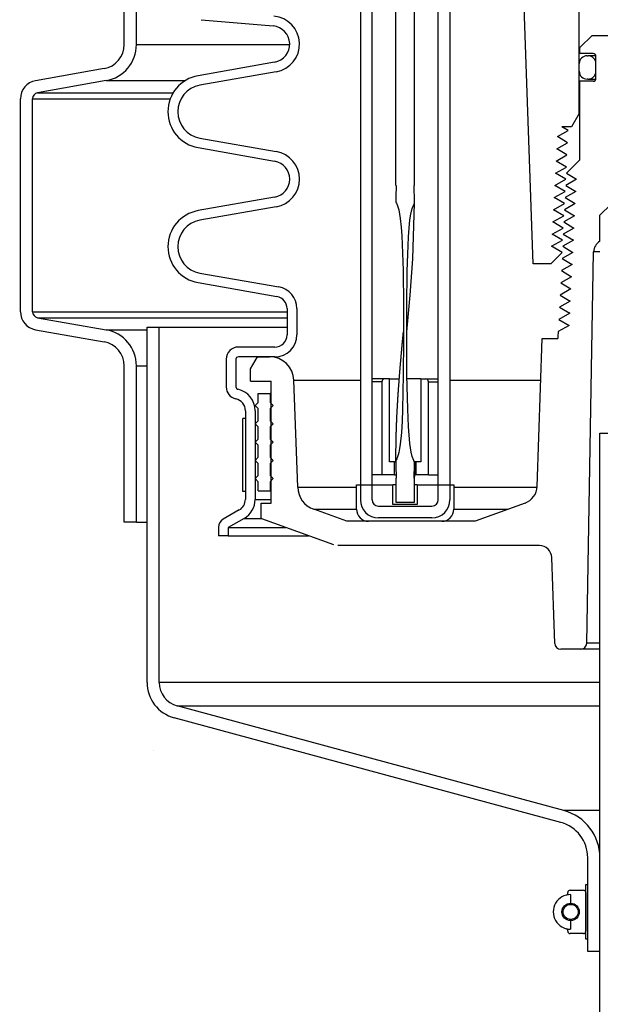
# Model space of a CAD drawing. Extents: x -169 to 2224, y 0 to 2796.
# Tile 134 of 256: x 1558 to 1564, y 395 to 405. Entities that reach past the tile are written whole.
import ezdxf

# ---------------------------------------------------------------- set-up
doc = ezdxf.new("R2010")
doc.units = 0
doc.header["$MEASUREMENT"] = 0
doc.header["$PDSIZE"] = 1
doc.layers.get('DEFPOINTS').update_dxf_attribs({"linetype": 'CONTINUOUS'})
for name, color, linetype in [('DIM', 3, 'CONTINUOUS'), ('GALV-4', 4, 'CONTINUOUS'), ('PEAGRAVEL-HATCH', 3, 'CONTINUOUS'), ('SPILL-BUCKET', 1, 'CONTINUOUS')]:
    doc.layers.add(name, color=color, linetype=linetype)
doc.styles.add('SIMPLEX', font='simplex')
doc.dimstyles.new('DIM64', dxfattribs={"dimscale": 64, "dimtxt": 0.09375, "dimasz": 0.09375, "dimexe": 0.0625, "dimexo": 0.0625, "dimgap": 0.046875, "dimtad": 1, "dimdec": 4, "dimzin": 3, "dimdsep": 46, "dimlunit": 4, "dimtxsty": 'SIMPLEX', "dimcen": 0, "dimclrd": 256, "dimclre": 256, "dimclrt": 256, "dimadec": 0, "dimazin": 0, "dimtfac": 1, "dimtdec": 4, "dimtmove": 0, "dimatfit": 3, "dimfxl": 1, "dimfrac": 2, "dimtolj": 1, "dimtzin": 0, "dimarcsym": 0})

# ---------------------------------------------------------------- blocks, each defined once
blk = doc.blocks.new('*D19')
at = {"layer": 'DEFPOINTS', "color": 0, "transparency": 16777216}
for p in [(1294.365, 414.289), (1931.872, 414.007), (1931.872, 136.516)]:
    blk.add_point(p, dxfattribs=at)
at = {"layer": 'DIM', "lineweight": -2, "transparency": 16777216}
for p, q in [((1294.365, 410.289), (1294.365, 132.516)), ((1931.872, 410.007), (1931.872, 132.516)), ((1300.365, 136.516), (1925.872, 136.516))]:
    blk.add_line(p, q, dxfattribs=at)
at = {"layer": 'DIM', "transparency": 16777216}
for points in [[(1300.365, 137.516), (1300.365, 135.516), (1294.365, 136.516)], [(1925.872, 137.516), (1925.872, 135.516), (1931.872, 136.516)]]:
    blk.add_solid(points, dxfattribs=at)
at = {"layer": 'DIM', "transparency": 16777216, "insert": (1613.119, 144.087), "char_height": 6, "attachment_point": 5, "style": 'SIMPLEX'}
blk.add_mtext('\\A1;53\'-1 1/2" (F.V. TANK SLAB)', dxfattribs=at)

msp = doc.modelspace()

# ---------------------------------------------------------------- hatches: boundary and pattern name
at = {"layer": 'PEAGRAVEL-HATCH'}
h = msp.add_hatch(dxfattribs=at)
h.set_pattern_fill('AR-SAND', color=256, scale=7.5, style=0)
h.set_pattern_definition([(37.5, (1737.345, 371.258), (-0.47245, 14.4512), [0, -11.4, 0, -12.75, 0, -12.1875]), (7.5, (1737.345, 371.258), (13.2733, 21.1661), [0, -6.15, 0, -10.275, 0, -3.9375]), (327.5, (1728.12, 371.258), (23.3561, 0.04244), [0, -3.75, 0, -13.5, 0, -17.625]), (317.5, (1728.12, 371.258), (22.546, 6.5826), [0, -1.875, 0, -8.85, 0, -10.125])])
h.paths.add_polyline_path([(1517.34305, 402.16358), (1517.2252, 402.28144), (1517.30377, 402.36001), (1516.28236, 403.38142), (1516.20379, 403.30285), (1516.08594, 403.4207), (1516.08594, 403.79544), (1515.80814, 403.79544), (1515.80814, 409.69624), (1517.63241, 409.69624), (1517.68095, 409.69624), (1517.68095, 410.75736), (1563.39871, 410.75736), (1563.39871, 371.25844), (1518.80814, 371.25844, -0.41421356), (1515.80814, 374.25844), (1515.80814, 400.01755), (1516.08594, 400.01755), (1516.08594, 400.90647)])
h = msp.add_hatch(dxfattribs=at)
h.set_pattern_fill('AR-SAND', color=256, scale=7.5, style=0)
h.set_pattern_definition([(37.5, (1739.785, 351.516), (-0.47245, 14.4512), [0, -11.4, 0, -12.75, 0, -12.1875]), (7.5, (1739.785, 351.516), (13.2733, 21.1661), [0, -6.15, 0, -10.275, 0, -3.9375]), (327.5, (1730.56, 351.516), (23.35606, 0.04244), [0, -3.75, 0, -13.5, 0, -17.625]), (317.5, (1730.56, 351.516), (22.546, 6.5826), [0, -1.875, 0, -8.85, 0, -10.125])])
edge = h.paths.add_edge_path()
edge.add_line((1502.41593, 409.69624), (1506.60226, 409.69624))
edge.add_line((1506.60226, 409.69624), (1506.60226, 403.79544))
edge.add_line((1506.60226, 403.79544), (1506.32446, 403.79544))
edge.add_line((1506.32446, 403.79544), (1506.32446, 400.01755))
edge.add_line((1506.32446, 400.01755), (1506.60226, 400.01755))
edge.add_line((1506.60226, 400.01755), (1506.60226, 374.25844))
edge.add_arc((1510.60226, 374.25844), 4, 540, 630)
edge.add_line((1510.60226, 370.25844), (1558.71317, 370.25844))
edge.add_line((1558.71317, 370.25844), (1558.71317, 369.86125))
edge.add_line((1558.71317, 369.86125), (1558.8988, 369.86125))
edge.add_line((1558.8988, 369.86125), (1558.8988, 369.90728))
edge.add_line((1558.8988, 369.90728), (1559.45567, 369.90728))
edge.add_line((1559.45567, 369.90728), (1559.45567, 369.86125))
edge.add_line((1559.45567, 369.86125), (1559.96632, 369.82554))
edge.add_line((1559.96632, 369.82554), (1559.96632, 369.41265))
edge.add_line((1559.96632, 369.41265), (1560.09007, 369.41265))
edge.add_line((1560.09007, 369.41265), (1560.09007, 368.51547))
edge.add_line((1560.09007, 368.51547), (1563.85253, 368.51547))
edge.add_line((1563.85253, 368.51547), (1563.85253, 359.01592))
edge.add_arc((1562.31496, 359.94093), 1.79437, 220.906842, 328.968679, ccw=False)
edge.add_line((1560.95882, 358.76592), (1560.95882, 357.76592))
edge.add_line((1560.95882, 357.76592), (1560.07536, 357.76592))
edge.add_line((1560.07536, 357.76592), (1562.23861, 357.76592))
edge.add_line((1562.23861, 357.76592), (1562.97514, 356.45069))
edge.add_line((1562.97514, 356.45069), (1560.57536, 356.05233))
edge.add_arc((1560.82536, 356.05233), 0.25, 540, 630)
edge.add_line((1560.82536, 355.80233), (1563.43653, 355.80233))
edge.add_line((1563.43653, 355.80233), (1563.43653, 352.55385))
edge.add_line((1563.43653, 352.55385), (1553.16593, 352.55385))
edge.add_line((1553.16593, 352.55385), (1552.16593, 353.51592))
edge.add_line((1552.16593, 353.51592), (1547.16593, 353.51592))
edge.add_line((1547.16593, 353.51592), (1546.16593, 353.54703))
edge.add_line((1546.16593, 353.54703), (1536.66593, 353.54703))
edge.add_line((1536.66593, 353.54703), (1535.66593, 353.51592))
edge.add_line((1535.66593, 353.51592), (1530.66593, 353.51592))
edge.add_line((1530.66593, 353.51592), (1529.66593, 353.54456))
edge.add_line((1529.66593, 353.54456), (1520.16593, 353.54456))
edge.add_line((1520.16593, 353.54456), (1519.16593, 353.51592))
edge.add_line((1519.16593, 353.51592), (1510.00978, 353.51592))
edge.add_line((1510.00978, 353.51592), (1509.90567, 359.04592))
edge.add_arc((1503.96562, 359.37854), 5.94935, 356.794997, 432.28927)
edge.add_line((1505.77548, 365.04592), (1503.31514, 365.04592))
edge.add_line((1503.31514, 365.04592), (1503.31514, 365.39672))
edge.add_arc((1503.31514, 366.04592), 0.6492, 180, 270, ccw=False)
edge.add_line((1502.66593, 366.04592), (1502.41593, 366.04592))
edge.add_line((1502.41593, 366.04592), (1502.41593, 409.69624))

# ---------------------------------------------------------------- linework, layer by layer
at = {"layer": 'GALV-4', "color": 1}
msp.add_lwpolyline([(1568.47021, 400.76292), (1568.48158, 352.51592), (1563.78479, 352.51592), (1563.77342, 400.76292)], close=True, dxfattribs=at)
at = {"layer": 'SPILL-BUCKET', "color": 8, "linetype": 'Continuous'}
for p, q in [((1561.68102, 403.30182), (1561.68102, 411.54619)), ((1561.86839, 411.54619), (1561.86901, 403.30182)), ((1561.68166, 403.30182), (1561.68102, 403.30182)), ((1561.68163, 403.28525), (1561.68156, 403.26868)), ((1561.68165, 403.29354), (1561.68163, 403.28525)), ((1561.68166, 403.30182), (1561.68165, 403.29354)), ((1561.86905, 403.27151), (1561.86901, 403.30182)), ((1561.68091, 403.18584), (1561.67995, 403.16052)), ((1561.68105, 403.2024), (1561.68091, 403.18584)), ((1561.68117, 403.21897), (1561.68105, 403.2024)), ((1561.68131, 403.23554), (1561.68117, 403.21897)), ((1561.68145, 403.25211), (1561.68131, 403.23554)), ((1561.68156, 403.26868), (1561.68145, 403.25211)), ((1561.86919, 403.2412), (1561.86905, 403.27151)), ((1561.8696, 403.19405), (1561.86919, 403.2412)), ((1561.87027, 403.1469), (1561.8696, 403.19405)), ((1561.67995, 403.16052), (1561.67999, 403.13524)), ((1561.67999, 403.13524), (1561.68023, 403.13245)), ((1561.68023, 403.13245), (1561.68123, 403.12996)), ((1561.68123, 403.12996), (1561.68329, 403.12821)), ((1561.68329, 403.12821), (1561.68508, 403.12625)), ((1561.68508, 403.12625), (1561.68713, 403.12106)), ((1561.68713, 403.12106), (1561.68914, 403.11585)), ((1561.68914, 403.11585), (1561.69359, 403.1056)), ((1561.69359, 403.1056), (1561.69772, 403.09524)), ((1561.69772, 403.09524), (1561.70447, 403.07397)), ((1561.84853, 403.06854), (1561.8707, 403.12332)), ((1561.85405, 402.55234), (1561.87053, 403.12289)), ((1561.87048, 403.13511), (1561.87027, 403.1469)), ((1561.8707, 403.12332), (1561.87048, 403.13511)), ((1561.70447, 403.07397), (1561.71002, 403.05237)), ((1561.71002, 403.05237), (1561.71888, 403.0088)), ((1561.71888, 403.0088), (1561.72549, 402.96483)), ((1561.82496, 402.95287), (1561.83438, 403.01118)), ((1561.83438, 403.01118), (1561.84853, 403.06854)), ((1561.72549, 402.96483), (1561.73478, 402.8763)), ((1561.81515, 402.8652), (1561.82496, 402.95287)), ((1561.73478, 402.8763), (1561.74086, 402.78746)), ((1561.74086, 402.78746), (1561.74892, 402.6096)), ((1561.80125, 402.60053), (1561.80881, 402.77713)), ((1561.80881, 402.77713), (1561.81515, 402.8652)), ((1561.74892, 402.6096), (1561.7537, 402.43159)), ((1561.79758, 402.42375), (1561.80125, 402.60053)), ((1561.82734, 402.1776), (1561.85405, 402.55234)), ((1561.7537, 402.43159), (1561.75757, 402.07546)), ((1561.79352, 402.07018), (1561.79758, 402.42375)), ((1561.79281, 401.80285), (1561.82734, 402.1776)), ((1561.75757, 402.07546), (1561.75805, 401.71929)), ((1561.79302, 401.71659), (1561.79352, 402.07018)), ((1561.75394, 401.76316), (1561.75448, 401.76877)), ((1561.75448, 401.76877), (1561.75502, 401.77439)), ((1561.75502, 401.77439), (1561.75525, 401.77669)), ((1561.75525, 401.77669), (1561.75547, 401.77899)), ((1561.75547, 401.77899), (1561.75569, 401.78126)), ((1561.75569, 401.78126), (1561.75591, 401.78354)), ((1561.75591, 401.78354), (1561.75611, 401.78557)), ((1561.75611, 401.78557), (1561.75631, 401.7876)), ((1561.75631, 401.7876), (1561.75648, 401.78937)), ((1561.75648, 401.78937), (1561.75666, 401.79113)), ((1561.75666, 401.79113), (1561.75681, 401.79259)), ((1561.75676, 401.79135), (1561.75677, 401.79138)), ((1561.75676, 401.79132), (1561.75676, 401.79135)), ((1561.75677, 401.79142), (1561.75679, 401.79155)), ((1561.75677, 401.79138), (1561.75677, 401.79142)), ((1561.75679, 401.79155), (1561.7568, 401.79169)), ((1561.7568, 401.79169), (1561.75684, 401.79204)), ((1561.75681, 401.79259), (1561.75697, 401.79405)), ((1561.75684, 401.79204), (1561.75688, 401.79242)), ((1561.75688, 401.79242), (1561.75694, 401.79298)), ((1561.75694, 401.79298), (1561.75699, 401.79354)), ((1561.75697, 401.79405), (1561.7571, 401.79526)), ((1561.75699, 401.79354), (1561.75705, 401.79412)), ((1561.75705, 401.79412), (1561.75711, 401.7947)), ((1561.7571, 401.79526), (1561.75723, 401.79647)), ((1561.75711, 401.7947), (1561.75718, 401.7954)), ((1561.75718, 401.7954), (1561.75725, 401.7961)), ((1561.75723, 401.79647), (1561.75734, 401.79743)), ((1561.75725, 401.7961), (1561.75734, 401.79706)), ((1561.75734, 401.79743), (1561.75744, 401.79838)), ((1561.75734, 401.79706), (1561.75743, 401.79803)), ((1561.75743, 401.79803), (1561.75755, 401.79924)), ((1561.75744, 401.79838), (1561.75755, 401.79927)), ((1561.75744, 401.79761), (1561.75745, 401.79778)), ((1561.75744, 401.79752), (1561.75744, 401.79761)), ((1561.75745, 401.79778), (1561.75747, 401.79802)), ((1561.75747, 401.79802), (1561.75749, 401.79832)), ((1561.75749, 401.79832), (1561.75751, 401.79862)), ((1561.75751, 401.79862), (1561.75753, 401.79892)), ((1561.75753, 401.79892), (1561.75755, 401.79922)), ((1561.75755, 401.79922), (1561.75757, 401.79952)), ((1561.75757, 401.79952), (1561.75758, 401.79982)), ((1561.75758, 401.79982), (1561.7576, 401.80011)), ((1561.7576, 401.80011), (1561.75763, 401.80066)), ((1561.75763, 401.80066), (1561.75766, 401.80114)), ((1561.75766, 401.80114), (1561.75768, 401.80159)), ((1561.75768, 401.80159), (1561.7577, 401.80196)), ((1561.7577, 401.80196), (1561.75773, 401.80237)), ((1561.75773, 401.80237), (1561.75774, 401.80272)), ((1561.75774, 401.80272), (1561.75776, 401.80304)), ((1561.75776, 401.80304), (1561.75777, 401.80333)), ((1561.75777, 401.80333), (1561.75778, 401.80359)), ((1561.75778, 401.80359), (1561.7578, 401.80382)), ((1561.7578, 401.80382), (1561.75781, 401.80407)), ((1561.75781, 401.80407), (1561.75782, 401.80426)), ((1561.75782, 401.80439), (1561.75783, 401.80447)), ((1561.75782, 401.80426), (1561.75782, 401.80439)), ((1561.75783, 401.80447), (1561.75783, 401.8045)), ((1561.79274, 401.80216), (1561.79281, 401.80285)), ((1561.74452, 401.66369), (1561.74489, 401.66765)), ((1561.74489, 401.66765), (1561.74526, 401.67161)), ((1561.74526, 401.67161), (1561.74566, 401.67581)), ((1561.74566, 401.67581), (1561.74605, 401.68)), ((1561.74605, 401.68), (1561.74617, 401.68137)), ((1561.74617, 401.68137), (1561.7463, 401.68273)), ((1561.7463, 401.68273), (1561.74643, 401.68412)), ((1561.74643, 401.68412), (1561.74656, 401.68551)), ((1561.74656, 401.68551), (1561.74669, 401.68691)), ((1561.74669, 401.68691), (1561.74683, 401.68832)), ((1561.74683, 401.68832), (1561.74694, 401.68951)), ((1561.74694, 401.68951), (1561.74705, 401.6907)), ((1561.74705, 401.6907), (1561.74713, 401.69158)), ((1561.74713, 401.69158), (1561.74722, 401.69246)), ((1561.74722, 401.69246), (1561.74727, 401.69302)), ((1561.74727, 401.69302), (1561.74732, 401.69359)), ((1561.74732, 401.69359), (1561.74737, 401.69409)), ((1561.74737, 401.69409), (1561.74742, 401.69458)), ((1561.74742, 401.69458), (1561.74748, 401.6953)), ((1561.74748, 401.6953), (1561.74755, 401.69601)), ((1561.74755, 401.69601), (1561.74764, 401.69694)), ((1561.74764, 401.69694), (1561.74772, 401.69787)), ((1561.74772, 401.69787), (1561.74783, 401.69901)), ((1561.74783, 401.69901), (1561.74794, 401.70015)), ((1561.74794, 401.70015), (1561.74806, 401.70149)), ((1561.74806, 401.70149), (1561.74819, 401.70282)), ((1561.74819, 401.70282), (1561.74834, 401.70436)), ((1561.74834, 401.70436), (1561.74848, 401.7059)), ((1561.74848, 401.7059), (1561.74864, 401.70758)), ((1561.74864, 401.70758), (1561.7488, 401.70927)), ((1561.7488, 401.70927), (1561.74897, 401.71104)), ((1561.74897, 401.71104), (1561.74913, 401.71282)), ((1561.74913, 401.71282), (1561.74946, 401.71625)), ((1561.74946, 401.71625), (1561.74979, 401.71968)), ((1561.74979, 401.71968), (1561.75014, 401.72338)), ((1561.75014, 401.72338), (1561.75049, 401.72709)), ((1561.75049, 401.72709), (1561.75087, 401.73106)), ((1561.75087, 401.73106), (1561.75125, 401.73504)), ((1561.75125, 401.73504), (1561.75165, 401.73929)), ((1561.75165, 401.73929), (1561.75206, 401.74354)), ((1561.75206, 401.74354), (1561.75249, 401.74806)), ((1561.75249, 401.74806), (1561.75292, 401.75258)), ((1561.75292, 401.75258), (1561.75343, 401.75787)), ((1561.75343, 401.75787), (1561.75394, 401.76316)), ((1561.75805, 401.71929), (1561.75644, 401.36312)), ((1561.79422, 401.36297), (1561.79302, 401.71659)), ((1561.73532, 401.56269), (1561.73584, 401.56856)), ((1561.73584, 401.56856), (1561.73637, 401.57444)), ((1561.73637, 401.57444), (1561.73692, 401.5806)), ((1561.73692, 401.5806), (1561.73747, 401.58676)), ((1561.73747, 401.58676), (1561.738, 401.5926)), ((1561.738, 401.5926), (1561.73853, 401.59845)), ((1561.73853, 401.59845), (1561.73903, 401.60397)), ((1561.73903, 401.60397), (1561.73953, 401.6095)), ((1561.73953, 401.6095), (1561.74001, 401.61471)), ((1561.74001, 401.61471), (1561.74048, 401.61992)), ((1561.74048, 401.61992), (1561.74093, 401.62481)), ((1561.74093, 401.62481), (1561.74138, 401.62971)), ((1561.74138, 401.62971), (1561.74173, 401.63354)), ((1561.74173, 401.63354), (1561.74209, 401.63738)), ((1561.74209, 401.63738), (1561.74242, 401.641)), ((1561.74242, 401.641), (1561.74276, 401.64461)), ((1561.74276, 401.64461), (1561.74307, 401.64801)), ((1561.74307, 401.64801), (1561.74338, 401.65141)), ((1561.74338, 401.65141), (1561.74368, 401.65458)), ((1561.74368, 401.65458), (1561.74397, 401.65776)), ((1561.74397, 401.65776), (1561.74425, 401.66072)), ((1561.74425, 401.66072), (1561.74452, 401.66369)), ((1561.72628, 401.45825), (1561.72678, 401.46419)), ((1561.72678, 401.46419), (1561.72728, 401.47012)), ((1561.72728, 401.47012), (1561.72782, 401.47645)), ((1561.72782, 401.47645), (1561.72836, 401.48277)), ((1561.72836, 401.48277), (1561.72893, 401.48949)), ((1561.72893, 401.48949), (1561.7295, 401.49621)), ((1561.7295, 401.49621), (1561.72994, 401.50125)), ((1561.72994, 401.50125), (1561.73037, 401.50629)), ((1561.73037, 401.50629), (1561.73083, 401.51154)), ((1561.73083, 401.51154), (1561.73128, 401.51678)), ((1561.73128, 401.51678), (1561.73175, 401.52222)), ((1561.73175, 401.52222), (1561.73223, 401.52766)), ((1561.73223, 401.52766), (1561.73272, 401.53331)), ((1561.73272, 401.53331), (1561.73322, 401.53895)), ((1561.73322, 401.53895), (1561.73373, 401.5448)), ((1561.73373, 401.5448), (1561.73425, 401.55064)), ((1561.73425, 401.55064), (1561.73478, 401.55666)), ((1561.73478, 401.55666), (1561.73532, 401.56269)), ((1561.71832, 401.36), (1561.71877, 401.36578)), ((1561.71877, 401.36578), (1561.71923, 401.37166)), ((1561.71923, 401.37166), (1561.7197, 401.37754)), ((1561.7197, 401.37754), (1561.72014, 401.38311)), ((1561.72014, 401.38311), (1561.72059, 401.38868)), ((1561.72059, 401.38868), (1561.72101, 401.39395)), ((1561.72101, 401.39395), (1561.72143, 401.39922)), ((1561.72143, 401.39922), (1561.72183, 401.40419)), ((1561.72183, 401.40419), (1561.72223, 401.40915)), ((1561.72223, 401.40915), (1561.72253, 401.41284)), ((1561.72253, 401.41284), (1561.72283, 401.41652)), ((1561.72283, 401.41652), (1561.72312, 401.42002)), ((1561.72312, 401.42002), (1561.7234, 401.42352)), ((1561.7234, 401.42352), (1561.72368, 401.42683)), ((1561.72368, 401.42683), (1561.72395, 401.43014)), ((1561.72395, 401.43014), (1561.72422, 401.43351)), ((1561.72422, 401.43351), (1561.7245, 401.43688)), ((1561.7245, 401.43688), (1561.72493, 401.44203)), ((1561.72493, 401.44203), (1561.72536, 401.44717)), ((1561.72536, 401.44717), (1561.72582, 401.45271)), ((1561.72582, 401.45271), (1561.72628, 401.45825)), ((1561.75644, 401.36312), (1561.74924, 401.00706)), ((1561.80135, 401.0095), (1561.79422, 401.36297)), ((1561.71066, 401.25903), (1561.71119, 401.26622)), ((1561.71119, 401.26622), (1561.71172, 401.27341)), ((1561.71172, 401.27341), (1561.71228, 401.28096)), ((1561.71228, 401.28096), (1561.71285, 401.28851)), ((1561.71285, 401.28851), (1561.71338, 401.2956)), ((1561.71338, 401.2956), (1561.71391, 401.30269)), ((1561.71391, 401.30269), (1561.71443, 401.30954)), ((1561.71443, 401.30954), (1561.71495, 401.31638)), ((1561.71495, 401.31638), (1561.71545, 401.32295)), ((1561.71545, 401.32295), (1561.71595, 401.32953)), ((1561.71595, 401.32953), (1561.71644, 401.33584)), ((1561.71644, 401.33584), (1561.71693, 401.34214)), ((1561.71693, 401.34214), (1561.7174, 401.34819)), ((1561.7174, 401.34819), (1561.71787, 401.35423)), ((1561.71787, 401.35423), (1561.71832, 401.36)), ((1561.7037, 401.16077), (1561.70381, 401.16236)), ((1561.70381, 401.16236), (1561.70393, 401.16419)), ((1561.70393, 401.16419), (1561.70405, 401.16601)), ((1561.70405, 401.16601), (1561.7042, 401.16806)), ((1561.7042, 401.16806), (1561.70434, 401.17012)), ((1561.70434, 401.17012), (1561.70451, 401.17258)), ((1561.70451, 401.17258), (1561.70468, 401.17504)), ((1561.70468, 401.17504), (1561.70486, 401.17772)), ((1561.70486, 401.17772), (1561.70505, 401.18041)), ((1561.70505, 401.18041), (1561.70524, 401.18324)), ((1561.70524, 401.18324), (1561.70544, 401.18607)), ((1561.70544, 401.18607), (1561.70565, 401.18904)), ((1561.70565, 401.18904), (1561.70585, 401.19201)), ((1561.70585, 401.19201), (1561.70607, 401.19511)), ((1561.70607, 401.19511), (1561.70629, 401.19822)), ((1561.70629, 401.19822), (1561.70667, 401.20357)), ((1561.70667, 401.20357), (1561.70705, 401.20891)), ((1561.70705, 401.20891), (1561.70745, 401.21462)), ((1561.70745, 401.21462), (1561.70786, 401.22034)), ((1561.70786, 401.22034), (1561.7083, 401.22642)), ((1561.7083, 401.22642), (1561.70873, 401.2325)), ((1561.70873, 401.2325), (1561.7092, 401.23895)), ((1561.7092, 401.23895), (1561.70967, 401.2454)), ((1561.70967, 401.2454), (1561.71017, 401.25222)), ((1561.71017, 401.25222), (1561.71066, 401.25903)), ((1561.69718, 401.05878), (1561.69761, 401.06595)), ((1561.69761, 401.06595), (1561.69806, 401.07339)), ((1561.69806, 401.07339), (1561.69851, 401.08082)), ((1561.69851, 401.08082), (1561.69879, 401.08533)), ((1561.69879, 401.08533), (1561.69907, 401.08984)), ((1561.69907, 401.08984), (1561.69935, 401.09439)), ((1561.69935, 401.09439), (1561.69964, 401.09893)), ((1561.69964, 401.09893), (1561.69991, 401.10319)), ((1561.69991, 401.10319), (1561.70018, 401.10746)), ((1561.70018, 401.10746), (1561.70043, 401.11138)), ((1561.70043, 401.11138), (1561.70068, 401.1153)), ((1561.70068, 401.1153), (1561.70092, 401.11894)), ((1561.70092, 401.11894), (1561.70115, 401.1226)), ((1561.70115, 401.1226), (1561.70137, 401.12589)), ((1561.70137, 401.12589), (1561.70159, 401.12919)), ((1561.70159, 401.12919), (1561.70178, 401.13213)), ((1561.70178, 401.13213), (1561.70198, 401.13507)), ((1561.70198, 401.13507), (1561.70215, 401.13766)), ((1561.70215, 401.13766), (1561.70232, 401.14025)), ((1561.70232, 401.14025), (1561.70247, 401.14249)), ((1561.70247, 401.14249), (1561.70262, 401.14472)), ((1561.70262, 401.14472), (1561.70274, 401.1466)), ((1561.70274, 401.1466), (1561.70287, 401.14849)), ((1561.70287, 401.14849), (1561.70297, 401.15001)), ((1561.70297, 401.15001), (1561.70307, 401.15154)), ((1561.70307, 401.15154), (1561.70314, 401.15249)), ((1561.70314, 401.15249), (1561.7032, 401.15344)), ((1561.7032, 401.15344), (1561.70325, 401.15417)), ((1561.70325, 401.15417), (1561.7033, 401.15491)), ((1561.7033, 401.15491), (1561.70333, 401.15542)), ((1561.70333, 401.15542), (1561.70337, 401.15593)), ((1561.70337, 401.15593), (1561.70341, 401.15654)), ((1561.70341, 401.15654), (1561.70345, 401.15714)), ((1561.70345, 401.15714), (1561.70352, 401.15816)), ((1561.70352, 401.15816), (1561.70359, 401.15918)), ((1561.70359, 401.15918), (1561.7037, 401.16077)), ((1561.69174, 400.95779), (1561.69197, 400.96253)), ((1561.69197, 400.96253), (1561.6922, 400.96728)), ((1561.6922, 400.96728), (1561.69252, 400.97358)), ((1561.69252, 400.97358), (1561.69283, 400.97989)), ((1561.69283, 400.97989), (1561.69318, 400.98656)), ((1561.69318, 400.98656), (1561.69352, 400.99324)), ((1561.69352, 400.99324), (1561.69389, 401.00029)), ((1561.69389, 401.00029), (1561.69427, 401.00735)), ((1561.69427, 401.00735), (1561.69468, 401.01478)), ((1561.69468, 401.01478), (1561.69508, 401.0222)), ((1561.69508, 401.0222), (1561.69552, 401.03001)), ((1561.69552, 401.03001), (1561.69596, 401.03781)), ((1561.69596, 401.03781), (1561.69636, 401.04471)), ((1561.69636, 401.04471), (1561.69676, 401.05161)), ((1561.69676, 401.05161), (1561.69718, 401.05878)), ((1561.74924, 401.00706), (1561.74513, 400.88838)), ((1561.80899, 400.83286), (1561.80135, 401.0095)), ((1561.68742, 400.85628), (1561.68763, 400.86187)), ((1561.68763, 400.86187), (1561.68784, 400.86746)), ((1561.68784, 400.86746), (1561.68805, 400.873)), ((1561.68805, 400.873), (1561.68826, 400.87853)), ((1561.68826, 400.87853), (1561.68848, 400.88394)), ((1561.68848, 400.88394), (1561.6887, 400.88935)), ((1561.6887, 400.88935), (1561.68891, 400.89462)), ((1561.68891, 400.89462), (1561.68913, 400.89989)), ((1561.68913, 400.89989), (1561.68934, 400.90504)), ((1561.68934, 400.90504), (1561.68956, 400.91018)), ((1561.68956, 400.91018), (1561.68978, 400.91519)), ((1561.68978, 400.91519), (1561.69, 400.9202)), ((1561.69, 400.9202), (1561.69022, 400.92508)), ((1561.69022, 400.92508), (1561.69044, 400.92996)), ((1561.69044, 400.92996), (1561.69065, 400.93471)), ((1561.69065, 400.93471), (1561.69087, 400.93946)), ((1561.69087, 400.93946), (1561.69109, 400.94408)), ((1561.69109, 400.94408), (1561.6913, 400.9487)), ((1561.6913, 400.9487), (1561.69152, 400.95324)), ((1561.69152, 400.95324), (1561.69174, 400.95779)), ((1561.74513, 400.88838), (1561.73804, 400.7699)), ((1561.68427, 400.75453), (1561.68434, 400.75733)), ((1561.68434, 400.75733), (1561.68441, 400.75986)), ((1561.68441, 400.75986), (1561.68448, 400.76239)), ((1561.68448, 400.76239), (1561.68455, 400.76502)), ((1561.68455, 400.76502), (1561.68462, 400.76765)), ((1561.68462, 400.76765), (1561.68468, 400.76989)), ((1561.68468, 400.76989), (1561.68474, 400.77213)), ((1561.68474, 400.77213), (1561.68479, 400.77399)), ((1561.68479, 400.77399), (1561.68484, 400.77585)), ((1561.68484, 400.77585), (1561.68489, 400.77732)), ((1561.68489, 400.77732), (1561.68493, 400.77879)), ((1561.68493, 400.77879), (1561.68494, 400.77938)), ((1561.68494, 400.77938), (1561.68496, 400.77997)), ((1561.68496, 400.77997), (1561.68498, 400.78047)), ((1561.68498, 400.78047), (1561.68499, 400.78096)), ((1561.68499, 400.78096), (1561.68501, 400.78156)), ((1561.68501, 400.78156), (1561.68502, 400.78216)), ((1561.68502, 400.78216), (1561.68505, 400.78305)), ((1561.68505, 400.78305), (1561.68507, 400.78395)), ((1561.68507, 400.78395), (1561.68511, 400.78504)), ((1561.68511, 400.78504), (1561.68514, 400.78613)), ((1561.68514, 400.78613), (1561.68517, 400.78735)), ((1561.68517, 400.78735), (1561.68521, 400.78858)), ((1561.68521, 400.78858), (1561.68525, 400.78993)), ((1561.68525, 400.78993), (1561.68529, 400.79128)), ((1561.68529, 400.79128), (1561.68533, 400.79269)), ((1561.68533, 400.79269), (1561.68537, 400.79411)), ((1561.68537, 400.79411), (1561.68545, 400.79695)), ((1561.68545, 400.79695), (1561.68554, 400.79979)), ((1561.68554, 400.79979), (1561.68562, 400.80247)), ((1561.68562, 400.80247), (1561.6857, 400.80515)), ((1561.6857, 400.80515), (1561.68578, 400.80768)), ((1561.68578, 400.80768), (1561.68586, 400.8102)), ((1561.68586, 400.8102), (1561.68598, 400.81413)), ((1561.68598, 400.81413), (1561.68611, 400.81805)), ((1561.68611, 400.81805), (1561.68625, 400.82231)), ((1561.68625, 400.82231), (1561.68639, 400.82658)), ((1561.68639, 400.82658), (1561.68654, 400.83119)), ((1561.68654, 400.83119), (1561.6867, 400.8358)), ((1561.6867, 400.8358), (1561.68687, 400.84075)), ((1561.68687, 400.84075), (1561.68704, 400.8457)), ((1561.68704, 400.8457), (1561.68723, 400.85099)), ((1561.68723, 400.85099), (1561.68742, 400.85628)), ((1561.73804, 400.7699), (1561.72524, 400.65198)), ((1561.82363, 400.6568), (1561.80899, 400.83286)), ((1561.68209, 400.65454), (1561.68219, 400.66014)), ((1561.68219, 400.66014), (1561.68229, 400.66559)), ((1561.68229, 400.66559), (1561.6824, 400.67105)), ((1561.6824, 400.67105), (1561.6825, 400.67635)), ((1561.6825, 400.67635), (1561.6826, 400.68164)), ((1561.6826, 400.68164), (1561.68277, 400.68965)), ((1561.68277, 400.68965), (1561.68293, 400.69767)), ((1561.68293, 400.69767), (1561.6831, 400.70529)), ((1561.6831, 400.70529), (1561.68327, 400.71292)), ((1561.68327, 400.71292), (1561.68343, 400.72016)), ((1561.68343, 400.72016), (1561.6836, 400.72741)), ((1561.6836, 400.72741), (1561.68367, 400.73057)), ((1561.68367, 400.73057), (1561.68375, 400.73372)), ((1561.68375, 400.73372), (1561.68382, 400.7368)), ((1561.68382, 400.7368), (1561.6839, 400.73988)), ((1561.6839, 400.73988), (1561.68397, 400.74289)), ((1561.68397, 400.74289), (1561.68405, 400.74589)), ((1561.68405, 400.74589), (1561.68412, 400.74881)), ((1561.68412, 400.74881), (1561.6842, 400.75173)), ((1561.6842, 400.75173), (1561.68427, 400.75453)), ((1561.82955, 400.61297), (1561.82363, 400.6568)), ((1561.68066, 400.55255), (1561.68071, 400.558)), ((1561.68077, 400.56346), (1561.68083, 400.56925)), ((1561.68083, 400.56925), (1561.6809, 400.57504)), ((1561.6809, 400.57504), (1561.68097, 400.58116)), ((1561.68097, 400.58116), (1561.68105, 400.58728)), ((1561.68105, 400.58728), (1561.68113, 400.59373)), ((1561.68113, 400.59373), (1561.68122, 400.60018)), ((1561.68122, 400.60018), (1561.68132, 400.60697)), ((1561.68132, 400.60697), (1561.68142, 400.61375)), ((1561.68142, 400.61375), (1561.6815, 400.61966)), ((1561.6815, 400.61966), (1561.6816, 400.62556)), ((1561.6816, 400.62556), (1561.68169, 400.63148)), ((1561.68169, 400.63148), (1561.68179, 400.6374)), ((1561.68179, 400.6374), (1561.68189, 400.64316)), ((1561.68189, 400.64316), (1561.68199, 400.64893)), ((1561.68199, 400.64893), (1561.68209, 400.65454)), ((1561.70896, 400.56441), (1561.70331, 400.54289)), ((1561.71818, 400.60799), (1561.70896, 400.56441)), ((1561.72524, 400.65198), (1561.71818, 400.60799)), ((1561.83745, 400.56938), (1561.82955, 400.61297)), ((1561.84772, 400.52614), (1561.83745, 400.56938)), ((1561.68021, 400.48481), (1561.68022, 400.48719)), ((1561.68021, 400.48243), (1561.68021, 400.48481)), ((1561.68021, 400.48037), (1561.68021, 400.48243)), ((1561.68021, 400.47831), (1561.68021, 400.48037)), ((1561.68022, 400.47762), (1561.68021, 400.47831)), ((1561.68022, 400.48719), (1561.68023, 400.48989)), ((1561.68023, 400.49259), (1561.68025, 400.49562)), ((1561.68023, 400.48989), (1561.68023, 400.49259)), ((1561.68025, 400.49562), (1561.68026, 400.49864)), ((1561.68026, 400.49864), (1561.68028, 400.5022)), ((1561.68342, 400.49068), (1561.68027, 400.4802)), ((1561.68027, 400.4802), (1561.68031, 400.43621)), ((1561.68028, 400.5022), (1561.6803, 400.50576)), ((1561.6803, 400.50576), (1561.68032, 400.50969)), ((1561.68032, 400.50969), (1561.68034, 400.51362)), ((1561.68034, 400.51362), (1561.68037, 400.51793)), ((1561.68037, 400.51793), (1561.6804, 400.52223)), ((1561.6804, 400.52223), (1561.68043, 400.52691)), ((1561.68043, 400.52691), (1561.68047, 400.53159)), ((1561.68047, 400.53159), (1561.68051, 400.53664)), ((1561.68051, 400.53664), (1561.68056, 400.5417)), ((1561.68056, 400.5417), (1561.6806, 400.54712)), ((1561.6806, 400.54712), (1561.68066, 400.55255)), ((1561.6887, 400.50077), (1561.68342, 400.49068)), ((1561.69298, 400.51108), (1561.6887, 400.50077)), ((1561.69674, 400.5216), (1561.69298, 400.51108)), ((1561.70331, 400.54289), (1561.69674, 400.5216)), ((1561.86382, 400.48492), (1561.84772, 400.52614)), ((1561.86844, 400.47485), (1561.86382, 400.48492)), ((1561.8705, 400.46399), (1561.86844, 400.47485)), ((1561.87041, 400.45255), (1561.8705, 400.46399)), ((1561.8705, 400.46249), (1561.8705, 400.46207)), ((1561.8705, 400.46207), (1561.8705, 400.46165)), ((1561.8705, 400.46165), (1561.8705, 400.46018)), ((1561.8705, 400.46018), (1561.8705, 400.45872)), ((1561.8705, 400.45872), (1561.8705, 400.45703)), ((1561.8705, 400.45703), (1561.8705, 400.45535)), ((1561.8705, 400.45535), (1561.8705, 400.45346)), ((1561.68031, 400.43621), (1561.68128, 400.39206)), ((1561.68128, 400.39206), (1561.68155, 400.34797)), ((1561.86911, 400.34962), (1561.86947, 400.39537)), ((1561.86947, 400.39537), (1561.86974, 400.41824)), ((1561.86974, 400.41824), (1561.87016, 400.44112)), ((1561.86994, 400.35403), (1561.86986, 400.34751)), ((1561.87001, 400.36055), (1561.86994, 400.35403)), ((1561.87007, 400.36668), (1561.87001, 400.36055)), ((1561.87013, 400.37282), (1561.87007, 400.36668)), ((1561.87018, 400.37858), (1561.87013, 400.37282)), ((1561.87016, 400.44112), (1561.87041, 400.45255)), ((1561.87023, 400.38434), (1561.87018, 400.37858)), ((1561.87027, 400.38948), (1561.87023, 400.38434)), ((1561.8703, 400.39463), (1561.87027, 400.38948)), ((1561.87033, 400.39942), (1561.8703, 400.39463)), ((1561.87036, 400.40422), (1561.87033, 400.39942)), ((1561.87039, 400.40868), (1561.87036, 400.40422)), ((1561.87041, 400.41313), (1561.87039, 400.40868)), ((1561.87043, 400.41724), (1561.87041, 400.41313)), ((1561.87044, 400.42135), (1561.87043, 400.41724)), ((1561.87045, 400.42511), (1561.87044, 400.42135)), ((1561.87046, 400.42888), (1561.87045, 400.42511)), ((1561.87048, 400.43229), (1561.87046, 400.42888)), ((1561.87049, 400.43879), (1561.87048, 400.43571)), ((1561.87048, 400.43571), (1561.87048, 400.43229)), ((1561.8705, 400.44459), (1561.87049, 400.44186)), ((1561.87049, 400.44186), (1561.87049, 400.43879)), ((1561.8705, 400.45346), (1561.8705, 400.45156)), ((1561.8705, 400.45156), (1561.8705, 400.44944)), ((1561.8705, 400.44944), (1561.8705, 400.44732)), ((1561.8705, 400.44732), (1561.8705, 400.44459)), ((1561.68155, 400.34797), (1561.68163, 400.30387)), ((1561.68163, 400.05404), (1561.68163, 400.30387)), ((1561.86898, 400.30387), (1561.86911, 400.34962)), ((1561.86898, 400.30387), (1561.86901, 400.30387)), ((1561.86901, 400.30387), (1561.86901, 400.05404)), ((1561.86935, 400.31152), (1561.86922, 400.30387)), ((1561.86947, 400.31918), (1561.86935, 400.31152)), ((1561.86958, 400.32645), (1561.86947, 400.31918)), ((1561.86969, 400.33372), (1561.86958, 400.32645)), ((1561.86986, 400.34751), (1561.86978, 400.34062)), ((1561.86901, 400.05404), (1561.68163, 400.05404))]:
    msp.add_line(p, q, dxfattribs=at)
at = {"layer": 'SPILL-BUCKET', "color": 1, "linetype": 'Continuous'}
for p, q in [((1561.31563, 411.38915), (1561.31563, 400.08188)), ((1561.43555, 400.08188), (1561.43555, 411.38915)), ((1562.11509, 400.08188), (1562.11509, 411.38915)), ((1562.23501, 411.38915), (1562.23501, 400.08188)), ((1558.89292, 404.74773), (1558.89292, 405.95156)), ((1559.01783, 404.74773), (1559.01783, 405.95156)), ((1563.0899, 402.50115), (1562.97633, 405.75329)), ((1563.5616, 404.04166), (1563.5616, 405.24927)), ((1559.68406, 405.00342), (1560.42009, 404.93902)), ((1563.5681, 404.71814), (1563.69301, 404.84305)), ((1563.69301, 404.84305), (1568.55169, 404.84305)), ((1563.5681, 404.65568), (1563.5681, 404.71814)), ((1563.705, 404.65568), (1563.5681, 404.65568)), ((1563.64155, 404.63394), (1563.65154, 404.63394)), ((1563.6605, 404.63394), (1563.65154, 404.63394)), ((1563.68734, 404.63394), (1563.6605, 404.63394)), ((1563.73184, 404.63394), (1563.68734, 404.63394)), ((1563.73248, 404.39985), (1563.73248, 404.6282)), ((1558.68647, 404.5017), (1557.98285, 404.37763)), ((1560.43629, 404.56784), (1559.65165, 404.42949)), ((1563.5616, 404.47405), (1563.5616, 404.554)), ((1563.73148, 404.47405), (1563.73148, 404.554)), ((1563.73148, 404.554), (1563.73173, 404.554)), ((1563.73173, 404.554), (1563.73249, 404.554)), ((1560.45365, 404.46943), (1559.66901, 404.33107)), ((1563.65154, 404.39411), (1563.64155, 404.39411)), ((1563.65154, 404.39411), (1563.66051, 404.39411)), ((1563.66051, 404.39411), (1563.68736, 404.39411)), ((1563.68736, 404.39411), (1563.7319, 404.39411)), ((1563.73173, 404.47405), (1563.73148, 404.47405)), ((1563.73248, 404.47405), (1563.73173, 404.47405)), ((1558.70816, 404.37868), (1558.00454, 404.25461)), ((1563.5681, 403.56709), (1563.5681, 404.37237)), ((1563.705, 404.37237), (1563.5681, 404.37237)), ((1557.82802, 402.00926), (1557.82802, 404.19311)), ((1557.95293, 402.00926), (1557.95293, 404.19311)), ((1563.5616, 404.04166), (1563.48353, 403.90644)), ((1563.56322, 404.04166), (1563.5616, 404.04166)), ((1563.56808, 404.04166), (1563.56322, 404.04166)), ((1563.48353, 403.90644), (1563.38245, 403.90644)), ((1563.44883, 403.86691), (1563.38245, 403.90644)), ((1559.66901, 403.7898), (1560.45365, 403.65145)), ((1563.33713, 403.80445), (1563.44883, 403.86691)), ((1563.44222, 403.74199), (1563.33713, 403.80445)), ((1559.65165, 403.69139), (1560.43629, 403.55303)), ((1563.33025, 403.67953), (1563.44222, 403.74199)), ((1563.32336, 403.55462), (1563.4356, 403.61708)), ((1563.4356, 403.61708), (1563.33025, 403.67953)), ((1563.31648, 403.4297), (1563.42899, 403.49216)), ((1563.42899, 403.49216), (1563.32336, 403.55462)), ((1563.43071, 403.4297), (1563.5681, 403.56709)), ((1563.42237, 403.36725), (1563.31648, 403.4297)), ((1563.43071, 403.4297), (1563.53232, 403.36725)), ((1563.30959, 403.30479), (1563.42237, 403.36725)), ((1563.41576, 403.24233), (1563.30959, 403.30479)), ((1563.53232, 403.36725), (1563.42416, 403.30479)), ((1563.42416, 403.30479), (1563.52602, 403.24233)), ((1560.43629, 403.18398), (1559.65165, 403.04563)), ((1563.30271, 403.17988), (1563.41576, 403.24233)), ((1563.40914, 403.11742), (1563.30271, 403.17988)), ((1563.52602, 403.24233), (1563.41761, 403.17988)), ((1563.41761, 403.17988), (1563.51973, 403.11742)), ((1560.45365, 403.08557), (1559.66901, 402.94722)), ((1563.29583, 403.05496), (1563.40914, 403.11742)), ((1563.51973, 403.11742), (1563.41107, 403.05496)), ((1563.89154, 403.11687), (1563.7708, 402.99614)), ((1563.28895, 402.93005), (1563.40253, 402.9925)), ((1563.40253, 402.9925), (1563.29583, 403.05496)), ((1563.51344, 402.9925), (1563.40452, 402.93005)), ((1563.41107, 403.05496), (1563.51344, 402.9925)), ((1563.77395, 402.73121), (1563.77395, 402.99614)), ((1563.39591, 402.86759), (1563.28895, 402.93005)), ((1563.40452, 402.93005), (1563.50715, 402.86759)), ((1563.28206, 402.80513), (1563.39591, 402.86759)), ((1563.38929, 402.74267), (1563.28206, 402.80513)), ((1563.50715, 402.86759), (1563.39797, 402.80513)), ((1563.39797, 402.80513), (1563.50086, 402.74267)), ((1563.27518, 402.68022), (1563.38929, 402.74267)), ((1563.38617, 402.61573), (1563.27518, 402.68022)), ((1563.50086, 402.74267), (1563.39143, 402.68022)), ((1563.39143, 402.68022), (1563.49457, 402.61776)), ((1563.38617, 402.61573), (1563.34303, 402.5726)), ((1563.49457, 402.61776), (1563.38488, 402.5553)), ((1563.63855, 398.61054), (1563.70859, 402.62357)), ((1563.27158, 402.50115), (1563.0899, 402.50115)), ((1563.34303, 402.5726), (1563.27158, 402.50115)), ((1563.48827, 402.49284), (1563.37833, 402.43039)), ((1563.38488, 402.5553), (1563.48827, 402.49284)), ((1559.66901, 402.40594), (1560.47778, 402.26333)), ((1563.37833, 402.43039), (1563.48198, 402.36793)), ((1559.65165, 402.30753), (1560.46043, 402.16492)), ((1563.48198, 402.36793), (1563.37179, 402.30547)), ((1563.37179, 402.30547), (1563.47569, 402.24302)), ((1563.47569, 402.24302), (1563.36524, 402.18056)), ((1563.36524, 402.18056), (1563.4694, 402.1181)), ((1563.4694, 402.1181), (1563.35869, 402.05564)), ((1560.56365, 402.0419), (1560.56365, 401.77197)), ((1560.66358, 402.0419), (1560.66358, 401.77197)), ((1563.46311, 401.99319), (1563.35215, 401.93073)), ((1563.35869, 402.05564), (1563.46311, 401.99319)), ((1558.00454, 401.94775), (1558.70816, 401.82369)), ((1563.45682, 401.86827), (1563.3456, 401.80581)), ((1563.35215, 401.93073), (1563.45682, 401.86827)), ((1557.98285, 401.82474), (1558.68647, 401.70067)), ((1563.3456, 401.80581), (1563.34275, 401.75136)), ((1563.12922, 400.21734), (1563.18225, 401.7358)), ((1563.18225, 401.7358), (1563.34275, 401.7358)), ((1563.34275, 401.75136), (1563.34275, 401.7358)), ((1560.43873, 401.64706), (1560.06399, 401.64706)), ((1559.93908, 401.52214), (1559.93908, 401.2383)), ((1560.03901, 401.52214), (1560.03901, 401.2383)), ((1560.43873, 401.54713), (1560.06399, 401.54713)), ((1560.18891, 401.42221), (1560.26102, 401.54713)), ((1560.26102, 401.54713), (1560.38485, 401.54713)), ((1558.89292, 399.8534), (1558.89292, 401.45464)), ((1559.01783, 399.8534), (1559.01783, 401.45464)), ((1560.18891, 401.2973), (1560.18891, 401.42221)), ((1560.18891, 401.2973), (1560.39976, 401.2973)), ((1560.39976, 400.04815), (1560.39976, 401.2973)), ((1560.6728, 400.2101), (1560.63453, 401.30602)), ((1560.13644, 400.99404), (1560.13644, 400.08563)), ((1560.23637, 400.99404), (1560.23637, 400.08563)), ((1561.27566, 399.98569), (1561.27566, 400.23552)), ((1561.27566, 400.23552), (1561.65041, 400.23552)), ((1561.65041, 400.03254), (1561.65041, 400.23552)), ((1561.90023, 400.23552), (1562.27498, 400.23552)), ((1561.90023, 400.23552), (1561.90023, 400.03254)), ((1562.27498, 400.23552), (1562.27498, 399.98569)), ((1560.07398, 399.97745), (1559.90772, 399.88146)), ((1560.29821, 400.04815), (1560.39976, 400.04815)), ((1560.29821, 399.88994), (1560.29821, 400.04815)), ((1561.17573, 399.86078), (1560.83703, 399.98406)), ((1561.50051, 400.01692), (1562.05013, 400.01692)), ((1561.90023, 400.03254), (1561.65041, 400.03254)), ((1563.00605, 400.04781), (1562.4922, 399.86078)), ((1559.01783, 399.8534), (1558.89292, 399.8534)), ((1560.12395, 399.89091), (1559.96094, 399.79679)), ((1561.04266, 399.61849), (1560.3052, 399.8869)), ((1562.4922, 399.86078), (1561.17573, 399.86078)), ((1562.15006, 399.86078), (1561.40058, 399.86078)), ((1562.05013, 399.89701), (1561.50051, 399.89701)), ((1559.861, 399.80054), (1559.861, 399.71287)), ((1559.96094, 399.79679), (1559.96094, 399.71287)), ((1559.96094, 399.71287), (1559.861, 399.71287)), ((1563.15406, 399.61095), (1561.08538, 399.61095)), ((1563.30966, 398.60945), (1563.2789, 399.4904)), ((1563.5761, 398.54918), (1563.37208, 398.54918))]:
    msp.add_line(p, q, dxfattribs=at)
at = {"layer": 'SPILL-BUCKET', "color": 7}
for p, q in [((1559.01783, 404.74773), (1560.59107, 404.74773)), ((1558.70816, 404.37868), (1559.51885, 404.37868)), ((1557.95293, 404.19311), (1559.36625, 404.19311)), ((1558.00454, 404.25461), (1559.39621, 404.25461)), ((1563.77395, 402.62357), (1563.70859, 402.62357)), ((1557.95293, 402.00926), (1560.56365, 402.00926)), ((1558.00454, 401.94775), (1560.56365, 401.94775)), ((1558.70816, 401.82369), (1559.12713, 401.82369)), ((1559.25205, 401.85204), (1560.56365, 401.85204)), ((1559.01783, 401.45464), (1559.12713, 401.45464)), ((1560.63453, 401.30602), (1561.31567, 401.30602)), ((1561.56519, 401.3198), (1561.43555, 401.3198)), ((1561.53548, 401.28983), (1561.43555, 401.28983)), ((1561.53548, 401.28983), (1561.53548, 400.33548)), ((1561.61543, 401.3198), (1561.56519, 401.3198)), ((1561.61543, 400.47038), (1561.61543, 401.3198)), ((1561.61543, 401.3198), (1561.71521, 401.3198)), ((1561.93521, 401.3198), (1561.79509, 401.3198)), ((1561.93521, 401.3198), (1561.98518, 401.3198)), ((1561.93521, 401.3198), (1561.93521, 400.47038)), ((1561.98518, 401.31981), (1562.11509, 401.31981)), ((1562.01515, 400.33548), (1562.01515, 401.28983)), ((1562.01516, 401.28983), (1562.11509, 401.28983)), ((1562.23501, 401.30602), (1563.16728, 401.30602)), ((1561.66599, 400.47038), (1561.61543, 400.47038)), ((1561.66599, 400.47038), (1561.68028, 400.4704)), ((1561.66599, 400.33548), (1561.66599, 400.47038)), ((1561.88465, 400.47038), (1561.87049, 400.47038)), ((1561.88465, 400.47038), (1561.88465, 400.33548)), ((1561.93521, 400.47038), (1561.88465, 400.47038)), ((1561.53548, 400.33548), (1561.43555, 400.33548)), ((1561.66599, 400.33548), (1561.53548, 400.33548)), ((1561.66599, 400.33548), (1561.68157, 400.33551)), ((1561.88465, 400.33548), (1561.86907, 400.33548)), ((1562.01515, 400.33548), (1561.88465, 400.33548)), ((1562.01515, 400.33548), (1562.11509, 400.33548)), ((1560.39126, 400.17307), (1560.39976, 400.17307)), ((1560.6728, 400.2101), (1561.27566, 400.2101)), ((1562.27498, 400.2101), (1563.12897, 400.2101)), ((1560.23637, 400.08563), (1560.39976, 400.08563)), ((1560.83703, 399.98406), (1561.27566, 399.98406)), ((1562.27498, 399.98406), (1562.8309, 399.98406)), ((1559.01783, 399.8534), (1559.12713, 399.8534)), ((1560.12395, 399.89091), (1560.29821, 399.89091)), ((1559.96094, 399.79679), (1560.55277, 399.79679)), ((1559.96094, 399.71287), (1560.78333, 399.71287)), ((1563.77395, 398.54918), (1563.5761, 398.54918)), ((1563.77395, 398.61054), (1563.63855, 398.61054)), ((1563.77395, 398.20854), (1559.25205, 398.20854)), ((1559.43721, 397.96723), (1563.77395, 397.96723)), ((1563.77395, 396.89439), (1563.40362, 396.89439))]:
    msp.add_line(p, q, dxfattribs=at)
at = {"layer": 'SPILL-BUCKET', "linetype": 'Continuous'}
for p, q in [((1559.12713, 401.85204), (1559.25205, 401.85204)), ((1559.12713, 398.20854), (1559.12713, 401.85204)), ((1559.25205, 398.20854), (1559.25205, 401.85204)), ((1563.40362, 396.89439), (1559.43721, 397.96723)), ((1563.37129, 396.77373), (1559.40488, 397.84657)), ((1563.64904, 395.45016), (1563.64904, 396.41176)), ((1563.77395, 395.45016), (1563.77395, 396.41176)), ((1563.77395, 395.45016), (1563.64904, 395.45016))]:
    msp.add_line(p, q, dxfattribs=at)
at = {"layer": 'SPILL-BUCKET', "color": 7, "linetype": 'Continuous'}
for p, q in [((1560.26635, 401.0787), (1560.26635, 401.17238)), ((1560.26635, 401.17238), (1560.39126, 401.17238)), ((1560.39126, 401.17238), (1560.39126, 401.0787)), ((1560.39339, 401.17238), (1560.39126, 401.17238)), ((1560.39974, 401.17238), (1560.39339, 401.17238)), ((1560.23512, 401.04747), (1560.26635, 401.0787)), ((1560.39339, 401.0787), (1560.39126, 401.0787)), ((1560.39126, 401.0787), (1560.42249, 401.04747)), ((1560.39974, 401.0787), (1560.39339, 401.0787)), ((1560.26635, 401.01624), (1560.23512, 401.04747)), ((1560.26635, 400.89133), (1560.26635, 401.01624)), ((1560.42249, 401.04747), (1560.39126, 401.01624)), ((1560.39126, 401.01624), (1560.39126, 400.89133)), ((1560.39339, 401.01624), (1560.39126, 401.01624)), ((1560.39974, 401.01624), (1560.39339, 401.01624)), ((1560.13644, 400.91518), (1560.11146, 400.91518)), ((1560.11146, 400.16569), (1560.11146, 400.91518)), ((1560.13644, 400.91518), (1560.13644, 400.16569)), ((1560.23512, 400.8601), (1560.26635, 400.89133)), ((1560.26635, 400.82887), (1560.23512, 400.8601)), ((1560.39339, 400.89133), (1560.39126, 400.89133)), ((1560.39126, 400.89133), (1560.42249, 400.8601)), ((1560.42249, 400.8601), (1560.39126, 400.82887)), ((1560.39974, 400.89133), (1560.39339, 400.89133)), ((1560.26635, 400.70395), (1560.26635, 400.82887)), ((1560.39126, 400.82887), (1560.39126, 400.70395)), ((1560.39339, 400.82887), (1560.39126, 400.82887)), ((1560.39974, 400.82887), (1560.39339, 400.82887)), ((1560.23512, 400.67272), (1560.26635, 400.70395)), ((1560.26635, 400.6415), (1560.23512, 400.67272)), ((1560.39339, 400.70395), (1560.39126, 400.70395)), ((1560.39126, 400.70395), (1560.42249, 400.67272)), ((1560.42249, 400.67272), (1560.39126, 400.6415)), ((1560.39974, 400.70395), (1560.39339, 400.70395)), ((1560.26635, 400.51658), (1560.26635, 400.6415)), ((1560.39126, 400.6415), (1560.39126, 400.51658)), ((1560.39339, 400.6415), (1560.39126, 400.6415)), ((1560.39974, 400.6415), (1560.39339, 400.6415)), ((1560.23512, 400.48535), (1560.26635, 400.51658)), ((1560.26635, 400.45412), (1560.23512, 400.48535)), ((1560.39339, 400.51658), (1560.39126, 400.51658)), ((1560.39126, 400.51658), (1560.42249, 400.48535)), ((1560.42249, 400.48535), (1560.39126, 400.45412)), ((1560.39974, 400.51658), (1560.39339, 400.51658)), ((1560.26635, 400.32921), (1560.26635, 400.45412)), ((1560.39126, 400.45412), (1560.39126, 400.32921)), ((1560.39339, 400.45412), (1560.39126, 400.45412)), ((1560.39974, 400.45412), (1560.39339, 400.45412)), ((1560.23512, 400.29798), (1560.26635, 400.32921)), ((1560.26635, 400.26675), (1560.23512, 400.29798)), ((1560.26635, 400.17307), (1560.26635, 400.26675)), ((1560.39126, 400.32921), (1560.42249, 400.29798)), ((1560.39339, 400.32921), (1560.39126, 400.32921)), ((1560.42249, 400.29798), (1560.39126, 400.26675)), ((1560.39339, 400.26675), (1560.39126, 400.26675)), ((1560.39126, 400.26675), (1560.39126, 400.17307)), ((1560.39974, 400.32921), (1560.39339, 400.32921)), ((1560.39974, 400.26675), (1560.39339, 400.26675)), ((1560.13644, 400.16569), (1560.11146, 400.16569)), ((1560.26635, 400.17307), (1560.39126, 400.17307)), ((1561.65846, 400.23552), (1561.65041, 400.23552)), ((1561.68157, 400.23552), (1561.65846, 400.23552)), ((1561.89217, 400.23552), (1561.86901, 400.23552)), ((1561.90023, 400.23552), (1561.89217, 400.23552)), ((1563.62905, 395.57508), (1563.62905, 396.13719)), ((1563.62905, 396.13719), (1563.64904, 396.13719)), ((1563.64904, 395.57508), (1563.64904, 396.13719)), ((1563.44343, 396.04102), (1563.44343, 396.05501)), ((1563.4673, 396.07888), (1563.60518, 396.07888)), ((1563.47313, 396.03433), (1563.47313, 395.94523)), ((1563.62905, 396.05501), (1563.62905, 395.65726)), ((1563.47313, 395.76703), (1563.47313, 395.67793)), ((1563.44343, 395.65726), (1563.44343, 395.67125)), ((1563.60518, 395.63338), (1563.4673, 395.63338)), ((1563.64904, 395.57508), (1563.62905, 395.57508))]:
    msp.add_line(p, q, dxfattribs=at)
for radius in [0.0891, 0.07722]:
    msp.add_circle((1563.47313, 395.85613), radius, dxfattribs=at)
at = {"layer": 'SPILL-BUCKET', "color": 1, "linetype": 'Continuous'}
for centre, radius, start, end in [((1560.40376, 404.75237), 0.2873, 280, 85), ((1560.40376, 404.75237), 0.18737, 280, 85), ((1558.64309, 404.74773), 0.24983, 279.999999, 0), ((1558.64309, 404.74773), 0.37474, 280, 0), ((1563.64155, 404.554), 0.07995, 90, 180), ((1563.65154, 404.554), 0.07995, 0, 90), ((1563.705, 404.6282), 0.02748, 0, 90), ((1559.71673, 404.06044), 0.37474, 100, 260), ((1563.64155, 404.47405), 0.07995, 180, 270), ((1563.65154, 404.47405), 0.07995, 270, 0), ((1563.705, 404.39985), 0.02748, 270, 0), ((1558.01539, 404.19311), 0.18737, 100, 180), ((1559.71673, 404.06044), 0.27481, 100, 260), ((1558.01539, 404.19311), 0.06246, 99.999999, 180), ((1560.40376, 403.36851), 0.2873, 280, 80), ((1560.40376, 403.36851), 0.18737, 280, 80), ((1559.71673, 402.67658), 0.37474, 100, 260), ((1559.71673, 402.67658), 0.27481, 100, 260), ((1563.83349, 402.62139), 0.12491, 118.464605, 179), ((1560.43873, 402.0419), 0.22485, 0, 80), ((1560.43873, 402.0419), 0.12491, 0, 80.000001), ((1558.01539, 402.00926), 0.18737, 180, 260), ((1558.01539, 402.00926), 0.06246, 180, 260.000001), ((1558.64309, 401.45464), 0.37474, 0, 80), ((1560.43873, 401.77197), 0.22485, 270, 0), ((1560.43873, 401.77197), 0.12491, 270, 0), ((1558.64309, 401.45464), 0.24983, 0, 80.000001), ((1560.06399, 401.52214), 0.12491, 90, 180), ((1560.06399, 401.52214), 0.02498, 90, 180), ((1560.38485, 401.2973), 0.24983, 2, 90), ((1560.06399, 401.2383), 0.12491, 180, 257.877648), ((1560.06399, 401.2383), 0.02498, 180, 257.877647), ((1560.01153, 400.99404), 0.22485, 0, 77.877648), ((1560.01153, 400.99404), 0.12491, 0, 77.877648), ((1560.92247, 400.21882), 0.24983, 182, 249.999999), ((1562.94196, 400.22388), 0.18737, 290, 358), ((1560.01153, 400.08563), 0.12491, 300, 0), ((1560.01153, 400.08563), 0.22485, 300, 0), ((1561.50051, 400.08188), 0.18487, 180, 270), ((1561.50051, 400.08188), 0.06496, 180, 270), ((1562.05013, 400.08188), 0.18487, 270, 0), ((1562.05013, 400.08188), 0.06496, 270, 0), ((1561.40058, 399.98569), 0.12491, 180, 270), ((1562.15006, 399.98569), 0.12491, 270, 0), ((1559.95444, 399.80054), 0.09344, 119.999999, 180), ((1563.15406, 399.48604), 0.12491, 2, 90), ((1563.37208, 398.61163), 0.06246, 182, 270), ((1563.5761, 398.61163), 0.06246, 270, 359)]:
    msp.add_arc(centre, radius, start, end, dxfattribs=at)
at = {"layer": 'SPILL-BUCKET', "color": 7}
for centre, start, end in [((1561.56546, 401.28983), 90, 180), ((1561.98518, 401.28983), 0, 90)]:
    msp.add_arc(centre, 0.02998, start, end, dxfattribs=at)
at = {"layer": 'SPILL-BUCKET', "linetype": 'Continuous'}
for centre, radius, start, end in [((1559.50187, 398.20854), 0.37474, 180, 255.000001), ((1559.50187, 398.20854), 0.24983, 180, 255), ((1563.2743, 396.41176), 0.49966, 0, 75), ((1563.2743, 396.41176), 0.37474, 0, 75.000001)]:
    msp.add_arc(centre, radius, start, end, dxfattribs=at)
at = {"layer": 'SPILL-BUCKET', "color": 7, "linetype": 'Continuous'}
for centre, radius, start, end in [((1563.47313, 395.85613), 0.1782, 90.000041, 270.000041), ((1563.43229, 396.04102), 0.01114, 282.455834, 0.000041), ((1563.4673, 396.05501), 0.02387, 90.000041, 180.000041), ((1563.60518, 396.05501), 0.02387, 0.000041, 90.000041), ((1563.43229, 395.67125), 0.01114, 0.000041, 77.544248), ((1563.4673, 395.65726), 0.02387, 180.000041, 270.000041), ((1563.60518, 395.65726), 0.02387, 270.000041, 0.000041)]:
    msp.add_arc(centre, radius, start, end, dxfattribs=at)

# ---------------------------------------------------------------- dimensions: what is measured, and where the dimension line sits
at = {"layer": 'DIM'}
dim = msp.add_linear_dim(base=(1931.87181, 136.51592), p1=(1294.36544, 414.28861), p2=(1931.87181, 414.00736), angle=0, text='<> (F.V. TANK SLAB)', dimstyle='DIM64', dxfattribs=at)
dim.commit()
dim.dimension.update_dxf_attribs({"geometry": '*D19', "text_midpoint": (1613.11863, 144.08735)})

doc.saveas('drawing.dxf')
